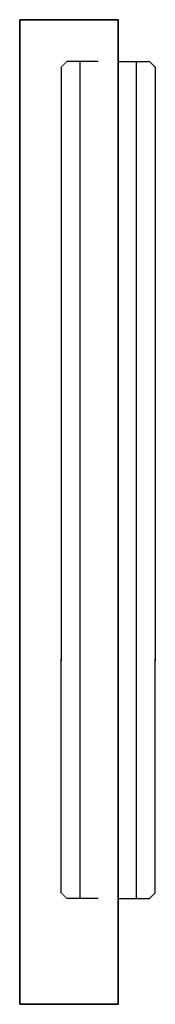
# Model space of a CAD drawing. Extents: x 2255 to 14129, y 735 to 9896.
# Tile 5 of 9: x 11050 to 11158, y 2766 to 3554. Entities that reach past the tile are written whole.
import ezdxf

# ---------------------------------------------------------------- set-up
doc = ezdxf.new("R2010")
doc.units = 0
doc.header["$LTSCALE"] = 2
doc.linetypes.add('HIDDEN', pattern=[0.375, 0.25, -0.125])
for name, color, linetype in [('DIMENSIONS', 5, 'CONTINUOUS'), ('HIDDEN', 4, 'HIDDEN'), ('MARK BV', 7, 'CONTINUOUS')]:
    doc.layers.add(name, color=color, linetype=linetype)
doc.layers.add('Visible', color=7, linetype='CONTINUOUS', lineweight=35)

msp = doc.modelspace()

# ---------------------------------------------------------------- linework, layer by layer
at = {"layer": 'DIMENSIONS'}
msp.add_line((11142.79, 2850.23), (11142.79, 3520.23), dxfattribs=at)
at = {"layer": 'HIDDEN'}
for p, q in [((11087.29, 3520.23), (11082.79, 3515.73)), ((11082.79, 3515.73), (11082.79, 3040.23)), ((11112.29, 3520.23), (11087.29, 3520.23)), ((11097.79, 3520.23), (11097.79, 2850.23)), ((11082.79, 2854.73), (11082.79, 3042.23)), ((11087.29, 2850.23), (11082.79, 2854.73)), ((11112.29, 2850.23), (11087.29, 2850.23))]:
    msp.add_line(p, q, dxfattribs=at)
at = {"layer": 'MARK BV'}
for p, q in [((11128.29, 3520.23), (11153.29, 3520.23)), ((11153.29, 3520.23), (11157.79, 3515.73)), ((11157.79, 3515.73), (11157.79, 3040.23)), ((11157.79, 2854.73), (11157.79, 3042.23)), ((11153.29, 2850.23), (11157.79, 2854.73)), ((11128.29, 2850.23), (11153.29, 2850.23))]:
    msp.add_line(p, q, dxfattribs=at)
at = {"layer": 'Visible'}
for p, q in [((11049.79, 2767.11), (11049.79, 3553.61)), ((11049.79, 3553.61), (11072.62, 3553.61)), ((11072.71, 3553.61), (11128.29, 3553.61)), ((11128.29, 3553.61), (11128.29, 2765.61)), ((11049.79, 2963.11), (11049.79, 2765.61)), ((11072.62, 2765.61), (11049.79, 2765.61)), ((11128.29, 2765.61), (11072.71, 2765.61))]:
    msp.add_line(p, q, dxfattribs=at)

doc.saveas('drawing.dxf')
